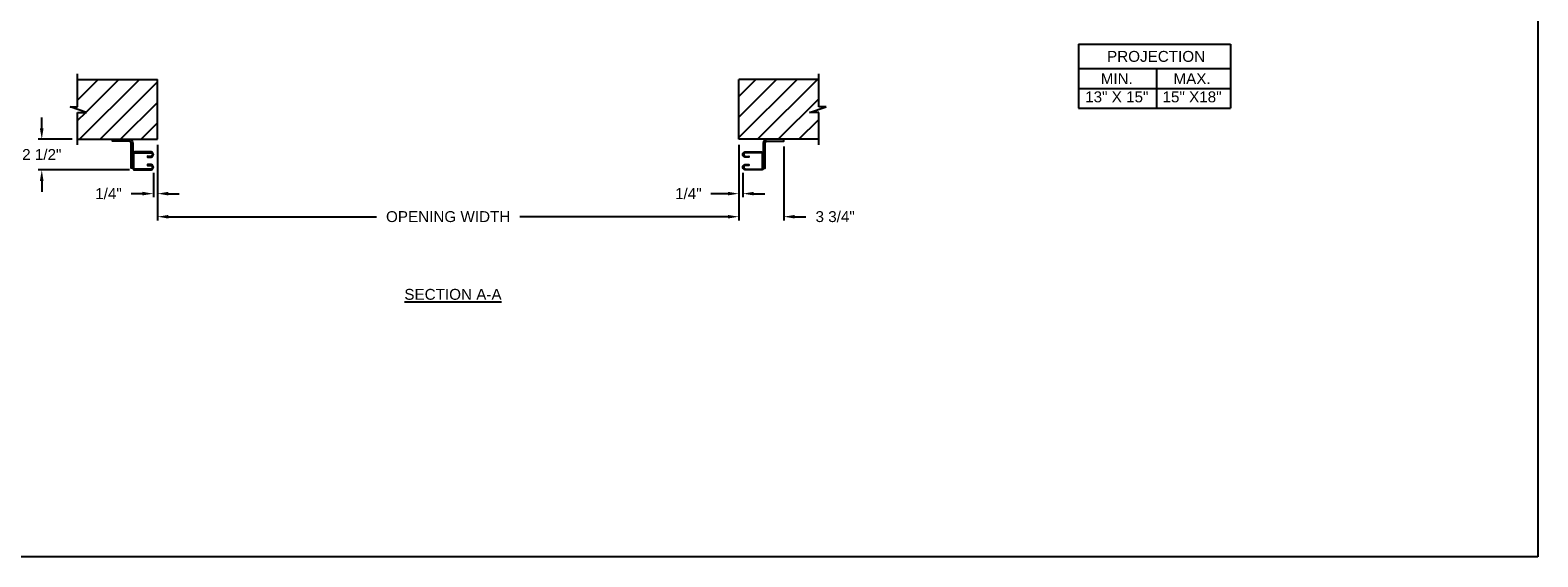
# Model space of a CAD drawing. Header units: inches. Extents: x 169.6 to 213.7, y 214.8 to 267.4.
# Tile 2 of 43: x 176.1 to 189.1, y 214.8 to 219.3. Entities that reach past the tile are written whole.
import ezdxf

# ---------------------------------------------------------------- set-up
doc = ezdxf.new("R2010")
doc.units = ezdxf.units.IN
doc.header["$LTSCALE"] = 0.25
doc.header["$MEASUREMENT"] = 0
doc.layers.add('ANNOTATIONS', color=1, linetype='Continuous')
doc.layers.add('RMZ LH F.O.H.', color=7, linetype='Continuous')
doc.styles.add('ARIAL', font='arial.ttf', dxfattribs={"height": 0.09375})
doc.dimstyles.new('STANDARD$0', dxfattribs={"dimtxt": 0.09375, "dimasz": 0.09375, "dimexe": 0.03125, "dimexo": 0.046875, "dimgap": 0.09, "dimtad": 0, "dimtih": 1, "dimtoh": 1, "dimdec": 4, "dimzin": 0, "dimdsep": 46, "dimtxsty": 'ARIAL', "dimcen": 0.09, "dimadec": 0, "dimazin": 0, "dimtfac": 1, "dimtdec": 4, "dimtofl": 0, "dimtmove": 0, "dimatfit": 1, "dimfxl": 1, "dimtolj": 1, "dimtzin": 0, "dimarcsym": 0})
pattern_1 = [(45, (-18.84794, -39.41292), (-0.08838835, 0.08838835), [])]

# ---------------------------------------------------------------- blocks, each defined once
blk = doc.blocks.new('*D53')
at = {"layer": 'ANNOTATIONS', "color": 0, "lineweight": -2, "transparency": 16777216}
for p, q in [((177.185, 218.304), (177.185, 217.653)), ((182.185, 218.304), (182.185, 217.653)), ((177.278, 217.685), (179.068, 217.685)), ((182.091, 217.685), (180.301, 217.685))]:
    blk.add_line(p, q, dxfattribs=at)
at = {"layer": 'ANNOTATIONS', "color": 0, "transparency": 16777216}
for points in [[(177.278, 217.7), (177.278, 217.669), (177.185, 217.685)], [(182.091, 217.7), (182.091, 217.669), (182.185, 217.685)]]:
    blk.add_solid(points, dxfattribs=at)
at = {"layer": 'defpoints', "color": 0, "transparency": 16777216}
for p in [(177.185, 218.351), (182.185, 218.351), (182.185, 217.685)]:
    blk.add_point(p, dxfattribs=at)
at = {"layer": 'ANNOTATIONS', "color": 0, "transparency": 16777216, "insert": (179.685, 217.685), "char_height": 0.09375, "attachment_point": 5, "style": 'ARIAL'}
blk.add_mtext('\\A1;OPENING WIDTH', dxfattribs=at)
blk = doc.blocks.new('*D54')
at = {"layer": 'ANNOTATIONS', "color": 0, "lineweight": -2, "transparency": 16777216}
for p, q in [((182.185, 218.304), (182.185, 217.653)), ((182.573, 218.288), (182.573, 217.653)), ((182.091, 217.685), (181.997, 217.685)), ((182.667, 217.685), (182.761, 217.685))]:
    blk.add_line(p, q, dxfattribs=at)
at = {"layer": 'ANNOTATIONS', "color": 0, "transparency": 16777216}
for points in [[(182.091, 217.7), (182.091, 217.669), (182.185, 217.685)], [(182.667, 217.7), (182.667, 217.669), (182.573, 217.685)]]:
    blk.add_solid(points, dxfattribs=at)
at = {"layer": 'defpoints', "color": 0, "transparency": 16777216}
for p in [(182.185, 218.351), (182.573, 218.335), (182.573, 217.685)]:
    blk.add_point(p, dxfattribs=at)
at = {"layer": 'ANNOTATIONS', "color": 0, "transparency": 16777216, "insert": (183.014, 217.685), "char_height": 0.0938, "attachment_point": 5, "style": 'ARIAL'}
blk.add_mtext('\\A1;3 3/4"', dxfattribs=at)
blk = doc.blocks.new('*D55')
at = {"layer": 'ANNOTATIONS', "color": 0, "lineweight": -2, "transparency": 16777216}
for p, q in [((176.189, 218.444), (176.189, 218.538)), ((176.45, 218.351), (176.157, 218.351)), ((176.943, 218.087), (176.157, 218.087)), ((176.189, 217.993), (176.189, 217.9))]:
    blk.add_line(p, q, dxfattribs=at)
at = {"layer": 'ANNOTATIONS', "color": 0, "transparency": 16777216}
for points in [[(176.173, 218.444), (176.204, 218.444), (176.189, 218.351)], [(176.173, 217.993), (176.204, 217.993), (176.189, 218.087)]]:
    blk.add_solid(points, dxfattribs=at)
at = {"layer": 'defpoints', "color": 0, "transparency": 16777216}
for p in [(176.497, 218.351), (176.189, 218.087), (176.989, 218.087)]:
    blk.add_point(p, dxfattribs=at)
at = {"layer": 'ANNOTATIONS', "color": 0, "transparency": 16777216, "insert": (176.189, 218.219), "char_height": 0.0938, "attachment_point": 5, "style": 'ARIAL'}
blk.add_mtext('\\A1;2 1/2"', dxfattribs=at)
blk = doc.blocks.new('*D56')
at = {"layer": 'ANNOTATIONS', "color": 0, "lineweight": -2, "transparency": 16777216}
for p, q in [((177.185, 218.304), (177.185, 217.852)), ((177.149, 218.063), (177.149, 217.852)), ((177.055, 217.883), (176.957, 217.883)), ((177.278, 217.883), (177.372, 217.883))]:
    blk.add_line(p, q, dxfattribs=at)
at = {"layer": 'ANNOTATIONS', "color": 0, "transparency": 16777216}
for points in [[(177.055, 217.899), (177.055, 217.868), (177.149, 217.883)], [(177.278, 217.899), (177.278, 217.868), (177.185, 217.883)]]:
    blk.add_solid(points, dxfattribs=at)
at = {"layer": 'defpoints', "color": 0, "transparency": 16777216}
for p in [(177.185, 218.351), (177.149, 218.11), (177.149, 217.883)]:
    blk.add_point(p, dxfattribs=at)
at = {"layer": 'ANNOTATIONS', "color": 0, "transparency": 16777216, "insert": (176.763, 217.883), "char_height": 0.0938, "attachment_point": 5, "style": 'ARIAL'}
blk.add_mtext('\\A1;1/4"', dxfattribs=at)
blk = doc.blocks.new('*D57')
at = {"layer": 'ANNOTATIONS', "color": 0, "lineweight": -2, "transparency": 16777216}
for p, q in [((182.185, 218.304), (182.185, 217.852)), ((182.22, 218.063), (182.22, 217.852)), ((182.091, 217.883), (181.945, 217.883)), ((182.314, 217.883), (182.408, 217.883))]:
    blk.add_line(p, q, dxfattribs=at)
at = {"layer": 'ANNOTATIONS', "color": 0, "transparency": 16777216}
for points in [[(182.091, 217.899), (182.091, 217.868), (182.185, 217.883)], [(182.314, 217.899), (182.314, 217.868), (182.22, 217.883)]]:
    blk.add_solid(points, dxfattribs=at)
at = {"layer": 'defpoints', "color": 0, "transparency": 16777216}
for p in [(182.185, 218.351), (182.22, 218.11), (182.22, 217.883)]:
    blk.add_point(p, dxfattribs=at)
at = {"layer": 'ANNOTATIONS', "color": 0, "transparency": 16777216, "insert": (181.751, 217.883), "char_height": 0.0938, "attachment_point": 5, "style": 'ARIAL'}
blk.add_mtext('\\A1;1/4"', dxfattribs=at)

msp = doc.modelspace()

# ---------------------------------------------------------------- hatches: boundary and pattern name
at = {"layer": 'RMZ LH F.O.H.'}
h = msp.add_hatch(dxfattribs=at)
h.set_pattern_fill('ANSI31', color=256, style=0)
h.set_pattern_definition(pattern_1)
h.paths.add_polyline_path([(177.18465, 218.86626), (176.49715, 218.86626), (176.49715, 218.62906), (176.43305, 218.62906), (176.57512, 218.58215), (176.49715, 218.58215), (176.49715, 218.35064), (177.18465, 218.35064), (177.18465, 218.51314)])
h = msp.add_hatch(dxfattribs=at)
h.set_pattern_fill('ANSI31', color=256, style=0)
h.set_pattern_definition(pattern_1)
h.paths.add_polyline_path([(182.93625, 218.62906), (182.87215, 218.62906), (182.87215, 218.86626), (182.18465, 218.86626), (182.18465, 218.35064), (182.20282, 218.35064), (182.87215, 218.35064), (182.87215, 218.58215), (182.79418, 218.58215)])

# ---------------------------------------------------------------- linework, layer by layer
at = {"layer": 'ANNOTATIONS'}
for p, q in [((185.1061, 219.17039), (185.1061, 218.61902)), ((185.1061, 219.17039), (186.41387, 219.17039)), ((186.41387, 219.17039), (186.41387, 218.61902)), ((185.1061, 218.95892), (186.41387, 218.95892)), ((185.77896, 218.95892), (185.77896, 218.61902)), ((185.1061, 218.78897), (186.41387, 218.78897)), ((185.1061, 218.61902), (186.41387, 218.61902))]:
    msp.add_line(p, q, dxfattribs=at)
at = {"layer": 'defpoints'}
msp.add_lwpolyline([(189.05875, 214.75854), (169.58887, 214.75854), (169.58887, 227.49365), (189.05875, 227.49365)], close=True, dxfattribs=at)
at = {"layer": 'RMZ LH F.O.H.', "linetype": 'Continuous'}
for p, q in [((176.49715, 218.62906), (176.49715, 218.91314)), ((182.87215, 218.62906), (182.87215, 218.91314)), ((176.57512, 218.58215), (176.43305, 218.62906)), ((176.43305, 218.62906), (176.49715, 218.62906)), ((176.49715, 218.30376), (176.49715, 218.58215)), ((176.49715, 218.58215), (176.57512, 218.58215)), ((182.79418, 218.58215), (182.93625, 218.62906)), ((182.87215, 218.58215), (182.79418, 218.58215)), ((182.93625, 218.62906), (182.87215, 218.62906)), ((182.87215, 218.30376), (182.87215, 218.58215))]:
    msp.add_line(p, q, dxfattribs=at)
at = {"layer": 'RMZ LH F.O.H.'}
for p, q in [((176.49715, 218.86626), (177.18465, 218.86626)), ((177.18465, 218.35064), (177.18465, 218.86626)), ((182.18465, 218.35064), (182.18465, 218.86626)), ((182.87215, 218.86626), (182.18465, 218.86626)), ((176.49715, 218.35064), (177.18465, 218.35064)), ((182.87215, 218.35064), (182.18465, 218.35064))]:
    msp.add_line(p, q, dxfattribs=at)
at = {"layer": 'RMZ LH F.O.H.', "linetype": 'Continuous'}
for points in [[(176.97339, 218.31552), (176.97339, 218.10278), (176.95743, 218.10278), (176.95743, 218.31862, 0.39964715), (176.94138, 218.33501), (176.79623, 218.33501), (176.79623, 218.35064), (176.93828, 218.35064, -0.41421356)], [(182.39591, 218.31552), (182.39591, 218.10278), (182.41187, 218.10278), (182.41187, 218.31862, -0.39964715), (182.42792, 218.33501), (182.57307, 218.33501), (182.57307, 218.35064), (182.43102, 218.35064, 0.41421356)]]:
    msp.add_lwpolyline(points, format="xyb", close=True, dxfattribs=at)
for points in [[(176.97339, 218.10321, 0.41421356), (176.98944, 218.08716), (177.12535, 218.08716, 1.01792855), (177.12535, 218.13353), (177.09882, 218.13261), (177.09882, 218.12553), (177.12535, 218.12646, -1.0258964), (177.12535, 218.09423), (176.98949, 218.09423, -0.41421356), (176.98046, 218.10326), (176.98046, 218.22655, -0.41421356), (176.98949, 218.23558), (177.12535, 218.23558, -1.03553031), (177.12505, 218.20336), (177.09882, 218.20428), (177.09882, 218.1972), (177.12535, 218.19628, 1.01792855), (177.12535, 218.24265), (176.98944, 218.24265, 0.41421356), (176.97339, 218.2266)], [(182.39591, 218.10321, -0.41421356), (182.37986, 218.08716), (182.24395, 218.08716, -1.01792855), (182.24395, 218.13353), (182.27048, 218.13261), (182.27048, 218.12553), (182.24395, 218.12646, 1.0258964), (182.24395, 218.09423), (182.37981, 218.09423, 0.41421356), (182.38884, 218.10326), (182.38884, 218.22655, 0.41421356), (182.37981, 218.23558), (182.24395, 218.23558, 1.03553031), (182.24425, 218.20336), (182.27048, 218.20428), (182.27048, 218.1972), (182.24395, 218.19628, -1.01792855), (182.24395, 218.24265), (182.37986, 218.24265, -0.41421356), (182.39591, 218.2266)]]:
    msp.add_lwpolyline(points, format="xyb", dxfattribs=at)

# ---------------------------------------------------------------- texts
at = {"layer": 'ANNOTATIONS', "char_height": 0.09375, "attachment_point": 2, "style": 'ARIAL'}
for s, width, insert in [('PROJECTION ', 1.7594917, (185.7748, 219.11096)), ('MIN.\\P13" X 15" ', 0.6711642, (185.43667, 218.91897)), ('MAX.\\P15" X18"', 0.6567117, (186.0841, 218.91897))]:
    msp.add_mtext_dynamic_manual_height_columns(s, width=width, gutter_width=1.36268, heights=[0], dxfattribs=dict(at, insert=insert))
at = {"layer": 'ANNOTATIONS', "insert": (179.72641, 217.06383), "char_height": 0.09375, "width": 1.3823677, "attachment_point": 2, "style": 'ARIAL'}
msp.add_mtext('{\\LSECTION A-A}', dxfattribs=at)

# ---------------------------------------------------------------- dimensions: what is measured, and where the dimension line sits
at = {"layer": 'ANNOTATIONS'}
for base, p1, p2, angle, text, picture, middle in [((176.1887, 218.08716), (176.49715, 218.35064), (176.98944, 218.08716), 90, '2 1/2"', '*D55', (176.1887, 218.2189)), ((177.14895, 217.8833), (177.18465, 218.35064), (177.14895, 218.11035), 180, '1/4"', '*D56', (176.76276, 217.8833))]:
    dim = msp.add_linear_dim(base=base, p1=p1, p2=p2, angle=angle, text=text, dimstyle='STANDARD$0', dxfattribs=at)
    dim.commit()
    dim.dimension.update_dxf_attribs({"geometry": picture, "text_midpoint": middle, "dimtype": 160})
dim = msp.add_linear_dim(base=(182.18465, 217.68453), p1=(177.18465, 218.35064), p2=(182.18465, 218.35064), text='OPENING WIDTH', dimstyle='STANDARD$0', dxfattribs=at)
dim.commit()
dim.dimension.update_dxf_attribs({"geometry": '*D53', "text_midpoint": (179.68465, 217.68453)})
for base, p2, text, picture, middle in [((182.22035, 217.8833), (182.22035, 218.11035), '1/4"', '*D57', (181.7507, 217.8833)), ((182.57307, 217.68453), (182.57307, 218.33501), '3 3/4"', '*D54', (183.01364, 217.68453))]:
    dim = msp.add_linear_dim(base=base, p1=(182.18465, 218.35064), p2=p2, text=text, dimstyle='STANDARD$0', dxfattribs=at)
    dim.commit()
    dim.dimension.update_dxf_attribs({"geometry": picture, "text_midpoint": middle, "dimtype": 160})

doc.saveas('drawing.dxf')
